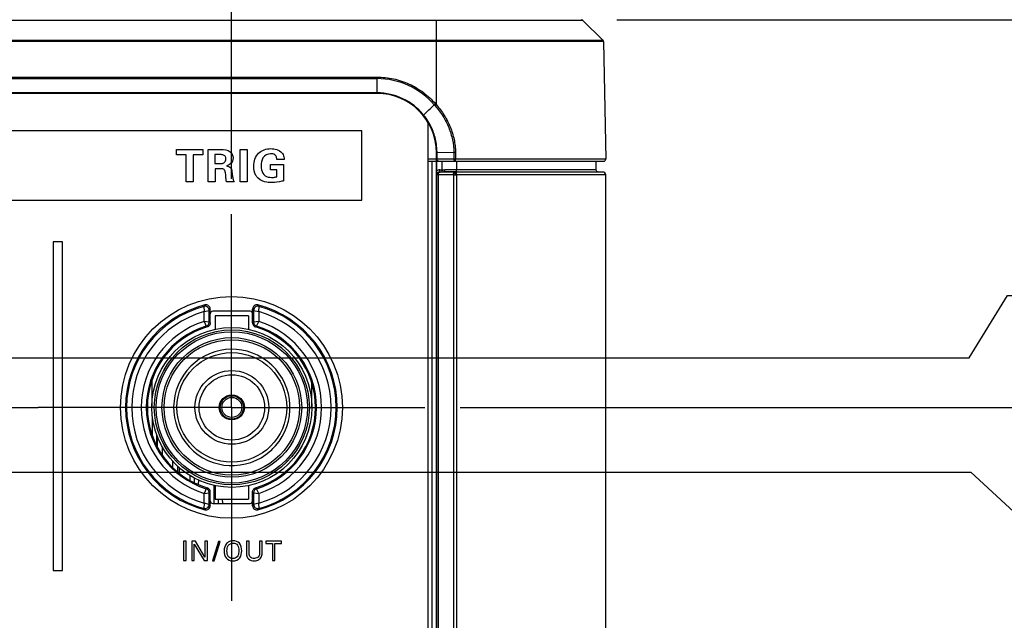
# Model space of a CAD drawing. Header units: inches. Extents: x 0 to 34, y 0 to 22.
# Tile 32 of 124: x 12.9 to 14.7, y 6 to 7.1. Entities that reach past the tile are written whole.
import ezdxf

# ---------------------------------------------------------------- set-up
doc = ezdxf.new("R2010")
doc.units = ezdxf.units.IN
doc.header["$LTSCALE"] = 1.87
doc.header["$MEASUREMENT"] = 0
doc.linetypes.add('CENTER', pattern=[0.6, 0.375, -0.075, 0.075, -0.075])
doc.layers.get('0').update_dxf_attribs({"linetype": 'CONTINUOUS'})
for name, color, linetype in [('02___PRT_ALL_AXES', 7, 'CONTINUOUS'), ('DIMENSIONS', 7, 'CONTINUOUS'), ('SURFACES', 7, 'CONTINUOUS')]:
    doc.layers.add(name, color=color, linetype=linetype)
doc.styles.get("Standard").update_dxf_attribs({"font": 'txt', "width": 0.8})
doc.dimstyles.new('DIMSTYLE_2', dxfattribs={"dimtxt": 0.125, "dimasz": 0.18, "dimexe": 0.125, "dimexo": 0.0625, "dimgap": 0.09, "dimtad": 0, "dimtih": 1, "dimtoh": 1, "dimdec": 3, "dimlfac": 1.333333, "dimzin": 4, "dimdsep": 46, "dimtxsty": 'STANDARD', "dimblk": '_FILLED', "dimblk1": '_FILLED', "dimblk2": '_FILLED', "dimcen": 0.09, "dimadec": 0, "dimazin": 0, "dimtp": 0.001, "dimtm": 0.001, "dimtfac": 1, "dimtdec": 3, "dimtofl": 0, "dimtmove": 0, "dimatfit": 3, "dimldrblk": '_FILLED', "dimfxl": 1, "dimtolj": 1, "dimtzin": 4, "dimarcsym": 0})

# ---------------------------------------------------------------- blocks, each defined once
blk = doc.blocks.new('*D17')
at = {"layer": 'DIMENSIONS', "color": 2, "linetype": 'CONTINUOUS'}
blk.add_line((13.2907, 6.7697), (13.2907, 9.6918), dxfattribs=at)
at = {"layer": 'DIMENSIONS', "color": 2, "linetype": 'CONTINUOUS', "insert": (13.2282, 9.7543), "char_height": 0.125, "width": 1.425, "attachment_point": 1, "rotation": 90, "line_spacing_factor": 0.9}
blk.add_mtext('9.116{\\Ftxt.shx;\\W1.000000;\\H0.125000; }[231.55]', dxfattribs=at)
blk = doc.blocks.new('_FILLED')
at = {"color": 0, "linetype": 'BYBLOCK'}
blk.add_solid([(0, 0), (-1, 0.1736), (-1, -0.1736)], dxfattribs=at)
blk = doc.blocks.new('*D22')
at = {"layer": 'DIMENSIONS', "color": 2, "linetype": 'CONTINUOUS'}
for p, q in [((12.3563, 6.2502), (14.6007, 6.2502)), ((14.6007, 6.2502), (14.7127, 6.1458)), ((14.7127, 6.1458), (15.0162, 6.1458))]:
    blk.add_line(p, q, dxfattribs=at)
at = {"layer": 'DIMENSIONS', "color": 2, "linetype": 'CONTINUOUS', "insert": (15.0787, 6.2083), "char_height": 0.125, "width": 1.325, "attachment_point": 1, "line_spacing_factor": 0.9}
blk.add_mtext('1.731{\\Ftxt.shx;\\W1.000000;\\H0.125000; }[43.98]', dxfattribs=at)
blk = doc.blocks.new('*D23')
at = {"layer": 'DIMENSIONS', "color": 2, "linetype": 'CONTINUOUS'}
for p, q in [((14.5973, 6.4527), (14.6652, 6.5633)), ((14.6652, 6.5633), (15.0162, 6.5633)), ((12.3563, 6.4527), (14.5973, 6.4527))]:
    blk.add_line(p, q, dxfattribs=at)
at = {"layer": 'DIMENSIONS', "color": 2, "linetype": 'CONTINUOUS', "insert": (15.0787, 6.6258), "char_height": 0.125, "width": 1.325, "attachment_point": 1, "line_spacing_factor": 0.9}
blk.add_mtext('2.001{\\Ftxt.shx;\\W1.000000;\\H0.125000; }[50.83]', dxfattribs=at)
blk = doc.blocks.new('*D24')
at = {"layer": 'DIMENSIONS', "color": 2, "linetype": 'CONTINUOUS'}
blk.add_line((13.6957, 6.3647), (15.0162, 6.3647), dxfattribs=at)
at = {"layer": 'DIMENSIONS', "color": 2, "linetype": 'CONTINUOUS', "insert": (15.0787, 6.4272), "char_height": 0.125, "width": 1.325, "attachment_point": 1, "line_spacing_factor": 0.9}
blk.add_mtext('1.884{\\Ftxt.shx;\\W1.000000;\\H0.125000; }[47.85]', dxfattribs=at)
blk = doc.blocks.new('*D25')
at = {"layer": 'DIMENSIONS', "color": 2, "linetype": 'CONTINUOUS'}
blk.add_line((13.9732, 7.0517), (15.0162, 7.0517), dxfattribs=at)
at = {"layer": 'DIMENSIONS', "color": 2, "linetype": 'CONTINUOUS', "insert": (15.0787, 7.1142), "char_height": 0.125, "width": 1.325, "attachment_point": 1, "line_spacing_factor": 0.9}
blk.add_mtext('2.800{\\Ftxt.shx;\\W1.000000;\\H0.125000; }[71.12]', dxfattribs=at)

msp = doc.modelspace()

# ---------------------------------------------------------------- linework, layer by layer
at = {"color": 7, "linetype": 'CONTINUOUS'}
for p, q in [((6.75374, 7.05088), (13.65374, 7.05088)), ((13.65374, 7.05174), (13.65374, 7.05085)), ((13.65374, 6.90078), (13.65374, 7.05088)), ((13.65374, 7.05088), (13.88901, 7.05088)), ((13.88901, 7.05088), (13.91274, 7.05088)), ((13.91273, 7.05088), (13.94914, 7.0151)), ((13.94914, 7.01514), (13.91277, 7.05088)), ((13.65374, 7.0151), (6.75374, 7.0151)), ((13.65374, 7.01301), (6.75374, 7.01301)), ((13.93947, 7.01509), (13.65374, 7.01515)), ((13.92689, 7.01301), (13.65374, 7.01306)), ((13.93914, 7.013), (13.92689, 7.01301)), ((13.95003, 7.01305), (13.93914, 7.013)), ((13.94056, 7.01509), (13.93947, 7.01509)), ((13.94909, 7.01515), (13.94056, 7.01509)), ((13.95003, 7.01301), (13.95367, 6.80483)), ((6.85874, 6.95003), (13.54874, 6.95003)), ((6.85874, 6.94731), (13.54874, 6.94731)), ((13.54874, 6.92101), (13.54874, 6.95003)), ((13.54874, 6.92211), (6.85874, 6.92211)), ((13.54874, 6.92101), (6.85874, 6.92101)), ((13.65195, 6.90275), (13.64998, 6.90091)), ((13.65374, 6.90078), (13.65173, 6.89898)), ((13.63035, 6.88207), (13.63121, 6.88276)), ((13.52164, 6.85507), (8.91021, 6.85507)), ((13.52164, 6.73215), (13.52164, 6.85507)), ((13.63874, 6.87009), (13.63874, 5.1334)), ((13.19351, 6.82166), (13.2399, 6.82166)), ((13.19351, 6.81216), (13.19351, 6.82166)), ((13.2399, 6.82166), (13.2399, 6.81216)), ((13.24948, 6.82166), (13.2714, 6.82166)), ((13.24948, 6.76443), (13.24948, 6.82166)), ((13.30624, 6.82182), (13.31851, 6.82182)), ((13.30624, 6.76443), (13.30624, 6.82182)), ((13.31851, 6.82182), (13.31851, 6.76443)), ((13.21053, 6.81216), (13.19351, 6.81216)), ((13.21053, 6.76443), (13.21053, 6.81216)), ((13.2399, 6.81216), (13.22288, 6.81216)), ((13.22288, 6.81216), (13.22288, 6.76443)), ((13.26982, 6.81264), (13.26158, 6.81264)), ((13.26158, 6.81264), (13.26158, 6.79665)), ((13.38406, 6.80409), (13.37131, 6.80409)), ((13.65374, 6.8047), (13.63874, 6.8047)), ((13.65374, 6.81601), (13.65495, 6.81602)), ((13.65374, 6.80476), (13.65374, 6.81601)), ((13.685, 6.80476), (13.65374, 6.80476)), ((13.65374, 6.80101), (13.65374, 6.8047)), ((13.6848, 6.81635), (13.65495, 6.81602)), ((13.65495, 6.80476), (13.65495, 6.81602)), ((13.68766, 6.81641), (13.6848, 6.81635)), ((13.6848, 6.81635), (13.685, 6.80476)), ((13.68787, 6.80483), (13.685, 6.80476)), ((13.68766, 6.81643), (13.68787, 6.80483)), ((13.95367, 6.80483), (13.68787, 6.80483)), ((13.26158, 6.79665), (13.27148, 6.79665)), ((13.27275, 6.78755), (13.26198, 6.78755)), ((13.26198, 6.78755), (13.26198, 6.76443)), ((13.35991, 6.79491), (13.38327, 6.79491)), ((13.35991, 6.78541), (13.35991, 6.79491)), ((13.371, 6.78541), (13.35991, 6.78541)), ((13.371, 6.77338), (13.371, 6.78541)), ((13.38327, 6.79491), (13.38327, 6.76634)), ((13.63874, 6.80101), (13.94992, 6.80101)), ((13.64637, 5.20246), (13.64637, 6.80101)), ((13.65386, 5.20246), (13.65386, 6.80101)), ((13.6547, 6.78385), (13.6547, 6.80101)), ((13.6597, 6.78558), (13.66388, 6.78573)), ((13.65983, 6.78184), (13.6597, 6.78558)), ((13.66388, 6.78564), (13.66388, 6.80101)), ((13.66388, 6.78564), (13.66864, 6.78581)), ((13.6896, 6.78581), (13.66864, 6.78581)), ((13.6896, 6.80101), (13.6896, 6.78581)), ((13.93649, 6.78588), (13.6896, 6.78588)), ((13.93649, 6.80101), (13.93649, 6.78588)), ((13.65476, 6.77659), (13.6547, 6.78385)), ((13.65485, 6.77659), (13.65476, 6.77659)), ((13.65551, 6.7766), (13.65485, 6.77659)), ((13.65485, 5.22688), (13.65485, 6.77659)), ((13.65728, 6.77659), (13.65551, 6.7766)), ((13.68383, 6.77659), (13.65728, 6.77659)), ((13.65728, 5.22688), (13.65728, 6.77659)), ((13.66015, 6.78184), (13.65855, 6.78148)), ((13.65983, 6.78184), (13.65997, 6.78184)), ((13.65992, 6.78184), (13.65983, 6.78184)), ((13.66015, 6.78184), (13.66621, 6.78206)), ((13.66071, 6.78184), (13.66015, 6.78184)), ((13.68726, 6.78184), (13.66071, 6.78184)), ((13.69035, 6.78207), (13.66625, 6.78206)), ((13.68383, 6.77659), (13.68383, 5.22688)), ((13.68813, 6.78184), (13.68726, 6.78184)), ((13.69035, 6.78207), (13.68813, 6.78184)), ((13.94867, 6.78184), (13.68913, 6.78184)), ((13.68917, 6.78213), (13.9401, 6.78213)), ((13.68917, 6.78213), (13.69035, 6.78207)), ((13.95374, 6.77659), (13.6896, 6.77659)), ((13.6896, 6.77659), (13.6896, 5.22688)), ((13.94867, 6.78184), (13.9401, 6.78213)), ((13.95374, 5.22688), (13.95374, 6.77659)), ((13.22288, 6.76443), (13.21053, 6.76443)), ((13.26198, 6.76443), (13.24948, 6.76443)), ((13.29555, 6.76443), (13.28201, 6.76443)), ((13.31851, 6.76443), (13.30624, 6.76443)), ((8.91021, 6.73215), (13.52164, 6.73215)), ((12.99182, 6.65798), (12.97516, 6.65798)), ((12.97516, 6.65798), (12.97516, 6.07568)), ((12.99182, 6.07568), (12.99182, 6.65798)), ((13.24186, 6.54377), (13.24234, 6.53456)), ((13.33913, 6.53456), (13.33961, 6.54377)), ((13.24234, 6.53456), (13.25134, 6.53653)), ((13.24234, 6.51699), (13.24234, 6.53455)), ((13.25134, 6.51588), (13.25134, 6.53653)), ((13.25324, 6.51447), (13.25324, 6.539)), ((13.32374, 6.53496), (13.25773, 6.53496)), ((13.32072, 6.52711), (13.26225, 6.52711)), ((13.26225, 6.52711), (13.26225, 6.5034)), ((13.32072, 6.52711), (13.32072, 6.5034)), ((13.32824, 6.51447), (13.32824, 6.539)), ((13.33013, 6.53653), (13.33013, 6.51588)), ((13.33013, 6.53653), (13.33913, 6.53456)), ((13.33913, 6.53457), (13.33913, 6.51698)), ((13.25134, 6.51588), (13.24234, 6.51698)), ((13.24234, 6.51698), (13.24606, 6.50871)), ((13.33913, 6.51698), (13.33013, 6.51588)), ((13.33541, 6.50871), (13.33913, 6.51698)), ((13.14975, 6.41226), (13.14975, 6.36471)), ((13.43322, 6.36471), (13.43322, 6.40773)), ((13.15068, 6.31438), (13.15068, 6.34869)), ((13.15818, 6.31669), (13.15818, 6.29713)), ((13.15945, 6.31329), (13.15945, 6.29458)), ((13.16831, 6.29471), (13.16831, 6.28017)), ((13.1869, 6.25813), (13.1869, 6.26914)), ((13.19575, 6.25019), (13.19575, 6.26023)), ((13.19792, 6.25833), (13.19792, 6.24843)), ((13.21734, 6.24398), (13.21719, 6.23533)), ((13.22476, 6.23972), (13.22462, 6.23142)), ((13.2322, 6.23602), (13.23206, 6.22799)), ((13.2603, 6.19449), (13.26002, 6.22657)), ((13.24606, 6.22071), (13.24234, 6.21245)), ((13.24234, 6.21245), (13.25134, 6.21355)), ((13.24234, 6.19486), (13.24234, 6.21245)), ((13.25134, 6.19289), (13.25134, 6.21355)), ((13.25324, 6.19043), (13.25324, 6.21496)), ((13.26225, 6.22603), (13.26225, 6.20231)), ((13.32072, 6.22603), (13.32072, 6.20231)), ((13.32824, 6.19043), (13.32824, 6.21496)), ((13.33013, 6.21355), (13.33013, 6.19289)), ((13.33013, 6.21355), (13.33913, 6.21245)), ((13.33913, 6.21245), (13.33541, 6.22071)), ((13.33913, 6.21245), (13.33913, 6.19488)), ((13.24234, 6.19487), (13.24186, 6.18566)), ((13.25134, 6.19289), (13.24234, 6.19487)), ((13.25773, 6.19446), (13.32374, 6.19446)), ((13.26225, 6.20231), (13.32072, 6.20231)), ((13.2678, 6.19446), (13.26773, 6.20231)), ((13.2753, 6.19446), (13.27523, 6.20231)), ((13.33913, 6.19487), (13.33013, 6.19289)), ((13.33961, 6.18566), (13.33913, 6.19487)), ((13.21069, 6.12742), (13.206, 6.12742)), ((13.206, 6.12742), (13.206, 6.09357)), ((13.21069, 6.09357), (13.21069, 6.12742)), ((13.22728, 6.12742), (13.22077, 6.12742)), ((13.22077, 6.12742), (13.22077, 6.09357)), ((13.22503, 6.12231), (13.24225, 6.09357)), ((13.22503, 6.09357), (13.22503, 6.12231)), ((13.24393, 6.09942), (13.22728, 6.12742)), ((13.24825, 6.12742), (13.24393, 6.12742)), ((13.24393, 6.12742), (13.24393, 6.09942)), ((13.24825, 6.09357), (13.24825, 6.12742)), ((13.26802, 6.127), (13.25705, 6.09282)), ((13.26014, 6.09282), (13.27106, 6.127)), ((13.27106, 6.127), (13.26802, 6.127)), ((13.32211, 6.12742), (13.31742, 6.12742)), ((13.31742, 6.12742), (13.31742, 6.10679)), ((13.32211, 6.10646), (13.32211, 6.12742)), ((13.34504, 6.12742), (13.34049, 6.12742)), ((13.34049, 6.12742), (13.34049, 6.10665)), ((13.34504, 6.10656), (13.34504, 6.12742)), ((13.37926, 6.12742), (13.35193, 6.12742)), ((13.35193, 6.12742), (13.35193, 6.12343)), ((13.35193, 6.12343), (13.36327, 6.12343)), ((13.36327, 6.12343), (13.36327, 6.09357)), ((13.36792, 6.12343), (13.37926, 6.12343)), ((13.36792, 6.09357), (13.36792, 6.12343)), ((13.37926, 6.12343), (13.37926, 6.12742)), ((13.206, 6.09357), (13.21069, 6.09357)), ((13.22077, 6.09357), (13.22503, 6.09357)), ((13.24225, 6.09357), (13.24825, 6.09357)), ((13.25705, 6.09282), (13.26014, 6.09282)), ((13.36327, 6.09357), (13.36792, 6.09357)), ((12.97516, 6.07568), (12.99182, 6.07568))]:
    msp.add_line(p, q, dxfattribs=at)
msp.add_lwpolyline([(13.95003, 7.01305), (13.94996, 7.01364), (13.94976, 7.01424), (13.94946, 7.01476), (13.94914, 7.01514)], dxfattribs=at)
for radius in [0.14173, 0.1373, 0.13406, 0.12372, 0.11988, 0.02067, 0.01772]:
    msp.add_circle((13.29149, 6.36471), radius, dxfattribs=at)
for centre, radius, start, end in [((13.91063, 7.04874), 0.003, 45.49994, 89.99995), ((13.54873, 6.81366), 0.13366, 40.75608, 89.99793), ((13.54874, 6.81601), 0.1061, 38.98406, 90), ((13.54874, 6.81601), 0.105, 0, 90), ((13.1445, 7.40469), 0.71365, 312.99951, 315.09596), ((13.54489, 6.80354), 0.14327, 41.77449, 42.81788), ((13.55262, 6.81087), 0.13531, 41.64453, 42.68815), ((13.54891, 6.81585), 0.10607, 24.13832, 39.11213), ((13.5492, 6.81597), 0.10575, 11.73026, 24.14138), ((13.54924, 6.81599), 0.10571, 4.83775, 11.72179), ((13.54931, 6.816), 0.10564, 0.01003, 4.83513), ((13.65749, 6.80476), 0.00375, 180, 270), ((13.94992, 6.80476), 0.00375, 270.00244, 0.99996), ((13.66002, 6.77659), 0.009, 91.99977, 126.1948), ((13.94024, 6.78588), 0.00375, 179.9999, 267.99988), ((13.66001, 6.77659), 0.00525, 91.9881, 179.99045), ((13.6601, 6.77659), 0.00525, 108.76834, 180.0019), ((13.66011, 6.77656), 0.00528, 92.04388, 108.72076), ((13.66083, 6.77942), 0.00242, 92.97161, 99.1331), ((13.68353, 7.42441), 0.64782, 270.02624, 270.26302), ((13.6896, 7.48532), 0.70873, 269.74983, 270.00032), ((13.68913, 6.84525), 0.06342, 269.09889, 270.00239), ((13.94849, 6.77659), 0.00525, 0.00007, 88), ((13.29074, 6.36471), 0.1875, 104.47725, 255.52275), ((13.29074, 6.36471), 0.1856, 105.26628, 254.73372), ((13.61099, 6.25015), 0.47167, 141.11163, 141.49952), ((13.24384, 6.53653), 0.0075, 0.01683, 105.24944), ((13.24574, 6.539), 0.0075, 0.00081, 104.47636), ((13.33573, 6.539), 0.0075, 75.5239, 179.99895), ((13.33763, 6.53653), 0.0075, 74.75056, 179.98316), ((12.97042, 6.2501), 0.47174, 38.50052, 38.88835), ((13.29074, 6.36471), 0.1875, 284.47725, 75.52275), ((13.29074, 6.36471), 0.1856, 285.26628, 74.73372), ((13.29074, 6.36471), 0.1766, 105.90509, 254.0965), ((13.60987, 6.26274), 0.45112, 142.23783, 142.6329), ((12.97161, 6.26275), 0.45111, 37.36709, 37.76218), ((13.29074, 6.36471), 0.1766, 285.90509, 74.0965), ((13.29074, 6.36471), 0.15977, 107.63147, 252.36769), ((13.29074, 6.36471), 0.15077, 107.23556, 252.76444), ((13.29074, 6.36471), 0.14888, 106.72168, 253.27832), ((12.95129, 6.12733), 0.48202, 52.02422, 52.30002), ((12.93765, 6.09012), 0.52884, 53.36254, 53.61817), ((13.64382, 6.09012), 0.52884, 126.38184, 126.63746), ((13.29074, 6.36471), 0.14888, 286.72168, 73.27832), ((13.63018, 6.12733), 0.48202, 127.69998, 127.97578), ((13.29074, 6.36471), 0.15077, 287.23556, 72.76444), ((13.29074, 6.36471), 0.15977, 287.63223, 72.36809), ((13.29149, 6.36471), 0.10305, 311.51965, 318.48029), ((12.95129, 6.6021), 0.48202, 307.69998, 307.97578), ((12.93765, 6.63931), 0.52884, 306.38184, 306.63746), ((13.64382, 6.63931), 0.52884, 233.36254, 233.61817), ((13.63018, 6.6021), 0.48202, 232.02422, 232.30002), ((13.24384, 6.1929), 0.0075, 254.75057, 359.98315), ((13.60986, 6.46668), 0.45111, 217.36709, 217.76218), ((12.9716, 6.46669), 0.45112, 322.23783, 322.6329), ((13.33763, 6.1929), 0.0075, 180.01684, 285.24943), ((13.61105, 6.47933), 0.47174, 218.50052, 218.88835), ((13.24574, 6.19043), 0.0075, 255.52391, 359.99891), ((13.33573, 6.19043), 0.0075, 180.00081, 284.47637), ((12.97048, 6.47928), 0.47167, 321.11163, 321.49952)]:
    msp.add_arc(centre, radius, start, end, dxfattribs=at)
for centre, major_axis, start_param, end_param in [((13.25774, 6.53046), (0.00319, -0.00319), 2.357564, 3.9256213), ((13.32373, 6.53046), (0.00319, 0.00319), -0.7840286, 0.7840286), ((13.25774, 6.19897), (0.00319, 0.00319), 2.357564, 3.9256213), ((13.32373, 6.19897), (0.00319, -0.00319), -0.7840286, 0.7840286)]:
    msp.add_ellipse(centre, major_axis=major_axis, ratio=0.9972647, start_param=start_param, end_param=end_param, dxfattribs=at)
for points in [[(13.91274, 7.05088), (13.91275, 7.05088), (13.91276, 7.05088), (13.91276, 7.05088)], [(13.91276, 7.05088), (13.91277, 7.05088), (13.91277, 7.05088), (13.91277, 7.05088)], [(13.2714, 6.82166), (13.27732, 6.82174), (13.28425, 6.82166), (13.28873, 6.81779)], [(13.36047, 6.82324), (13.36739, 6.82324), (13.37538, 6.82124), (13.37994, 6.81604)], [(13.28873, 6.81779), (13.29178, 6.81515), (13.29373, 6.81081), (13.29373, 6.80678)], [(13.37131, 6.80409), (13.37121, 6.80608), (13.37081, 6.80819), (13.36973, 6.80986)], [(13.27148, 6.79665), (13.27363, 6.79665), (13.27606, 6.79689), (13.27774, 6.79824)], [(13.28231, 6.12376), (13.2791, 6.1203), (13.27795, 6.11499), (13.27795, 6.11026)], [(13.28587, 6.09985), (13.28356, 6.10273), (13.28287, 6.10684), (13.28287, 6.11054)], [(13.29338, 6.09676), (13.29068, 6.09676), (13.28757, 6.09774), (13.28587, 6.09985)], [(13.30088, 6.09985), (13.29914, 6.09778), (13.29609, 6.09676), (13.29338, 6.09676)], [(13.33135, 6.09703), (13.32854, 6.09703), (13.3253, 6.09812), (13.32362, 6.10037)]]:
    msp.add_open_spline(points, degree=3, dxfattribs=at)
for points, knots in [([(13.94914, 7.01514), (13.94913, 7.01514), (13.94912, 7.01515), (13.9491, 7.01515), (13.94909, 7.01515)], [0, 0, 0, 0, 0.3373381, 1, 1, 1, 1]), ([(13.54874, 6.95003), (13.55849, 6.95003), (13.57806, 6.94792), (13.60601, 6.93857), (13.63134, 6.92347), (13.64571, 6.91), (13.65208, 6.90261)], [0, 0, 0, 0, 0.2499065, 0.4998654, 0.7499001, 1, 1, 1, 1]), ([(13.65173, 6.89898), (13.65677, 6.89334), (13.66358, 6.88417), (13.67103, 6.87098), (13.67578, 6.86065), (13.67961, 6.84994), (13.68334, 6.83526), (13.68461, 6.82391), (13.6848, 6.81635)], [0, 0, 0, 0, 0.2498809, 0.3749494, 0.5000206, 0.6250911, 0.7501527, 1, 1, 1, 1]), ([(13.65374, 6.90078), (13.6589, 6.89504), (13.66588, 6.88569), (13.67353, 6.87223), (13.6784, 6.86169), (13.68234, 6.85075), (13.68521, 6.83949), (13.68704, 6.82802), (13.68757, 6.82029), (13.68766, 6.81643)], [0, 0, 0, 0, 0.2498214, 0.3748578, 0.4998966, 0.6249351, 0.7499655, 0.874989, 1, 1, 1, 1]), ([(13.33047, 6.79213), (13.33047, 6.80035), (13.33547, 6.81795), (13.35283, 6.82324), (13.36047, 6.82324)], [0, 0, 0, 0, 0.5182732, 1, 1, 1, 1]), ([(13.27789, 6.81129), (13.27637, 6.81237), (13.2734, 6.81266), (13.2707, 6.81264), (13.26982, 6.81264)], [0, 0, 0, 0, 0.680379, 1, 1, 1, 1]), ([(13.27774, 6.79824), (13.27804, 6.79846), (13.27994, 6.80007), (13.2809, 6.80277), (13.2809, 6.80488)], [0, 0, 0, 0, 0.1513918, 1, 1, 1, 1]), ([(13.2809, 6.80488), (13.2809, 6.80573), (13.28067, 6.80816), (13.27921, 6.81044), (13.27789, 6.81129)], [0, 0, 0, 0, 0.3518392, 1, 1, 1, 1]), ([(13.29373, 6.80678), (13.29373, 6.80285), (13.29062, 6.7958), (13.28426, 6.79349), (13.28178, 6.79277)], [0, 0, 0, 0, 0.6036372, 1, 1, 1, 1]), ([(13.36016, 6.8143), (13.35497, 6.8143), (13.34433, 6.80817), (13.34345, 6.79737), (13.34345, 6.79253)], [0, 0, 0, 0, 0.5171776, 1, 1, 1, 1]), ([(13.36973, 6.80986), (13.36918, 6.81075), (13.36665, 6.81349), (13.36274, 6.8143), (13.36016, 6.8143)], [0, 0, 0, 0, 0.2872311, 1, 1, 1, 1]), ([(13.37994, 6.81604), (13.38081, 6.81504), (13.3833, 6.81149), (13.38398, 6.80705), (13.38406, 6.80409)], [0, 0, 0, 0, 0.3082425, 1, 1, 1, 1]), ([(13.65554, 6.80236), (13.65544, 6.80253), (13.65509, 6.80328), (13.65495, 6.80413), (13.65495, 6.80476)], [0, 0, 0, 0, 0.2374165, 1, 1, 1, 1]), ([(13.65749, 6.80101), (13.65711, 6.80101), (13.65628, 6.80131), (13.65575, 6.80197), (13.65554, 6.80236)], [0, 0, 0, 0, 0.4610346, 1, 1, 1, 1]), ([(13.68753, 6.80101), (13.6872, 6.80101), (13.68647, 6.80125), (13.68564, 6.80212), (13.68512, 6.80335), (13.685, 6.80428), (13.685, 6.80476)], [0, 0, 0, 0, 0.2042003, 0.4379519, 0.707943, 1, 1, 1, 1]), ([(13.68753, 6.80101), (13.68757, 6.80101), (13.68764, 6.80113), (13.68767, 6.80134), (13.68773, 6.8017), (13.6878, 6.80238), (13.68785, 6.80344), (13.68786, 6.80434), (13.68787, 6.80483)], [0, 0, 0, 0, 0.0278913, 0.0861543, 0.1784568, 0.3022472, 0.623928, 1, 1, 1, 1]), ([(13.27893, 6.7843), (13.27869, 6.78499), (13.2774, 6.78729), (13.27449, 6.78755), (13.27275, 6.78755)], [0, 0, 0, 0, 0.2964612, 1, 1, 1, 1]), ([(13.28201, 6.76443), (13.28177, 6.7658), (13.2808, 6.77242), (13.2807, 6.77929), (13.27893, 6.7843)], [0, 0, 0, 0, 0.207485, 1, 1, 1, 1]), ([(13.28178, 6.79277), (13.28475, 6.7925), (13.29148, 6.78958), (13.29163, 6.78272), (13.29206, 6.77963)], [0, 0, 0, 0, 0.4897678, 1, 1, 1, 1]), ([(13.33807, 6.77076), (13.33653, 6.77226), (13.33185, 6.77852), (13.33047, 6.78658), (13.33047, 6.79213)], [0, 0, 0, 0, 0.2789643, 1, 1, 1, 1]), ([(13.34345, 6.79253), (13.34345, 6.7914), (13.34366, 6.78604), (13.34529, 6.7803), (13.3482, 6.77718)], [0, 0, 0, 0, 0.2099558, 1, 1, 1, 1]), ([(13.66388, 6.78564), (13.66388, 6.78539), (13.66389, 6.78491), (13.66382, 6.78421), (13.66371, 6.78357), (13.66355, 6.78301), (13.66335, 6.78256), (13.66312, 6.78222), (13.66286, 6.782), (13.66266, 6.78193), (13.66257, 6.78193)], [0, 0, 0, 0, 0.177743, 0.3477822, 0.5040763, 0.6422279, 0.7596928, 0.8560849, 0.9338956, 1, 1, 1, 1]), ([(13.66864, 6.78581), (13.66864, 6.78533), (13.66854, 6.78442), (13.66811, 6.78338), (13.66762, 6.78273), (13.66708, 6.78227), (13.66658, 6.78207), (13.66625, 6.78206)], [0, 0, 0, 0, 0.2924287, 0.5620903, 0.6842588, 0.7972544, 1, 1, 1, 1]), ([(13.68917, 6.78213), (13.68913, 6.78214), (13.68908, 6.78214), (13.68901, 6.78215), (13.68896, 6.78218), (13.68895, 6.78223), (13.68896, 6.78227), (13.68898, 6.78232), (13.68901, 6.78238), (13.68905, 6.78247), (13.68911, 6.78261), (13.68918, 6.78279), (13.68925, 6.783), (13.68932, 6.78324), (13.68939, 6.7835), (13.68947, 6.78389), (13.68955, 6.78442), (13.68961, 6.7851), (13.6896, 6.78557), (13.6896, 6.78581)], [0, 0, 0, 0, 0.0257579, 0.043622, 0.0548141, 0.0642429, 0.0755339, 0.089459, 0.1058145, 0.124384, 0.1673969, 0.2174851, 0.2740759, 0.336769, 0.4052019, 0.4789572, 0.6404422, 0.8162899, 1, 1, 1, 1]), ([(13.29206, 6.77963), (13.29225, 6.77818), (13.29276, 6.77448), (13.29324, 6.77076), (13.2938, 6.76855)], [0, 0, 0, 0, 0.3910133, 1, 1, 1, 1]), ([(13.2938, 6.76855), (13.29393, 6.76802), (13.29431, 6.76657), (13.29502, 6.76522), (13.29555, 6.76443)], [0, 0, 0, 0, 0.3655867, 1, 1, 1, 1]), ([(13.36237, 6.76317), (13.35948, 6.76317), (13.35094, 6.76352), (13.34215, 6.76676), (13.33807, 6.77076)], [0, 0, 0, 0, 0.3365545, 1, 1, 1, 1]), ([(13.3482, 6.77718), (13.3489, 6.7764), (13.35253, 6.77306), (13.35783, 6.77227), (13.36165, 6.77227)], [0, 0, 0, 0, 0.2157377, 1, 1, 1, 1]), ([(13.36165, 6.77227), (13.36291, 6.77227), (13.36606, 6.77232), (13.36919, 6.77285), (13.371, 6.77338)], [0, 0, 0, 0, 0.4003824, 1, 1, 1, 1]), ([(13.65855, 6.78148), (13.6581, 6.78129), (13.65747, 6.78089), (13.65678, 6.78018), (13.65618, 6.77935), (13.65565, 6.77816), (13.65551, 6.77712), (13.65551, 6.7766)], [0, 0, 0, 0, 0.2409298, 0.3641801, 0.4891142, 0.7427429, 1, 1, 1, 1]), ([(13.65728, 6.77659), (13.65728, 6.77722), (13.65743, 6.77844), (13.65798, 6.77985), (13.65863, 6.78075), (13.65918, 6.78127), (13.65979, 6.78164), (13.66023, 6.78177), (13.66045, 6.78181)], [0, 0, 0, 0, 0.2877099, 0.5557618, 0.6784693, 0.7926247, 0.8990625, 1, 1, 1, 1]), ([(13.68383, 6.77659), (13.68383, 6.77725), (13.68399, 6.77853), (13.6846, 6.77998), (13.68531, 6.78089), (13.6859, 6.7814), (13.68656, 6.78173), (13.68703, 6.78182), (13.68726, 6.78184)], [0, 0, 0, 0, 0.2902913, 0.5588636, 0.6808861, 0.7939323, 0.899364, 1, 1, 1, 1]), ([(13.68813, 6.78184), (13.68808, 6.78184), (13.68796, 6.78181), (13.6878, 6.78172), (13.68764, 6.78158), (13.68743, 6.78131), (13.68719, 6.78087), (13.68695, 6.78022), (13.68676, 6.77943), (13.68661, 6.77855), (13.68653, 6.77759), (13.68651, 6.77693), (13.68651, 6.7766)], [0, 0, 0, 0, 0.0288339, 0.0604379, 0.0963142, 0.1373487, 0.2362462, 0.3576155, 0.4990468, 0.6566117, 0.8254207, 1, 1, 1, 1]), ([(13.6896, 6.77659), (13.6896, 6.77692), (13.6896, 6.77758), (13.68957, 6.77853), (13.68953, 6.77941), (13.68947, 6.78019), (13.68941, 6.78084), (13.68934, 6.78128), (13.68928, 6.78155), (13.68923, 6.78169), (13.68919, 6.78178), (13.68915, 6.78183), (13.68913, 6.78184)], [0, 0, 0, 0, 0.1887875, 0.3707425, 0.5391656, 0.6880167, 0.811932, 0.9065982, 0.9419893, 0.9691458, 0.9881662, 1, 1, 1, 1]), ([(13.38327, 6.76634), (13.38222, 6.76599), (13.37551, 6.76379), (13.36833, 6.76317), (13.36237, 6.76317)], [0, 0, 0, 0, 0.1561389, 1, 1, 1, 1]), ([(13.24606, 6.50871), (13.24682, 6.50895), (13.24826, 6.50966), (13.24998, 6.51135), (13.25108, 6.5135), (13.25134, 6.51509), (13.25134, 6.51588)], [0, 0, 0, 0, 0.2498222, 0.4999999, 0.7501777, 1, 1, 1, 1]), ([(13.25324, 6.51447), (13.25324, 6.51367), (13.25297, 6.51207), (13.25186, 6.50992), (13.25012, 6.50823), (13.24866, 6.50752), (13.2479, 6.50729)], [0, 0, 0, 0, 0.2498163, 0.5000004, 0.7501834, 1, 1, 1, 1]), ([(13.32824, 6.51447), (13.32824, 6.51368), (13.32849, 6.51208), (13.32961, 6.50992), (13.33135, 6.50823), (13.33282, 6.50752), (13.33358, 6.50729)], [0, 0, 0, 0, 0.2498201, 0.4999999, 0.75018, 1, 1, 1, 1]), ([(13.33013, 6.51588), (13.33013, 6.51509), (13.33039, 6.5135), (13.33149, 6.51135), (13.33321, 6.50966), (13.33465, 6.50895), (13.33541, 6.50871)], [0, 0, 0, 0, 0.2498222, 0.5, 0.7501778, 1, 1, 1, 1]), ([(13.25134, 6.21355), (13.25134, 6.21434), (13.25108, 6.21593), (13.24998, 6.21807), (13.24826, 6.21976), (13.24682, 6.22048), (13.24606, 6.22071)], [0, 0, 0, 0, 0.2498222, 0.5, 0.7501778, 1, 1, 1, 1]), ([(13.25324, 6.21495), (13.25324, 6.21575), (13.25298, 6.21735), (13.25186, 6.21951), (13.25012, 6.2212), (13.24866, 6.22191), (13.24789, 6.22214)], [0, 0, 0, 0, 0.2498201, 0.4999999, 0.75018, 1, 1, 1, 1]), ([(13.32824, 6.21496), (13.32824, 6.21575), (13.3285, 6.21735), (13.32961, 6.21951), (13.33135, 6.2212), (13.33281, 6.22191), (13.33357, 6.22213)], [0, 0, 0, 0, 0.2498163, 0.5000004, 0.7501834, 1, 1, 1, 1]), ([(13.33541, 6.22071), (13.33465, 6.22048), (13.33321, 6.21976), (13.33149, 6.21807), (13.33039, 6.21593), (13.33013, 6.21434), (13.33013, 6.21355)], [0, 0, 0, 0, 0.2498222, 0.4999999, 0.7501777, 1, 1, 1, 1]), ([(13.29362, 6.12831), (13.29069, 6.12831), (13.28637, 6.12733), (13.28314, 6.12465), (13.28231, 6.12376)], [0, 0, 0, 0, 0.7070514, 1, 1, 1, 1]), ([(13.28287, 6.11054), (13.28287, 6.11379), (13.28339, 6.12096), (13.29046, 6.12437), (13.29367, 6.12437)], [0, 0, 0, 0, 0.5033731, 1, 1, 1, 1]), ([(13.30891, 6.11082), (13.30891, 6.11539), (13.30705, 6.12507), (13.29762, 6.12831), (13.29362, 6.12831)], [0, 0, 0, 0, 0.5326033, 1, 1, 1, 1]), ([(13.29367, 6.12437), (13.29664, 6.12437), (13.3035, 6.12122), (13.30393, 6.11417), (13.30393, 6.11087)], [0, 0, 0, 0, 0.4740286, 1, 1, 1, 1]), ([(13.27795, 6.11026), (13.27795, 6.10604), (13.2793, 6.09645), (13.28888, 6.09277), (13.29324, 6.09277)], [0, 0, 0, 0, 0.4920661, 1, 1, 1, 1]), ([(13.29324, 6.09277), (13.29777, 6.09277), (13.30754, 6.09679), (13.30891, 6.10654), (13.30891, 6.11082)], [0, 0, 0, 0, 0.5141111, 1, 1, 1, 1]), ([(13.30393, 6.11087), (13.30393, 6.11013), (13.30378, 6.10632), (13.30284, 6.10224), (13.30088, 6.09985)], [0, 0, 0, 0, 0.1927958, 1, 1, 1, 1]), ([(13.31742, 6.10679), (13.31742, 6.10433), (13.31759, 6.1012), (13.31912, 6.09866), (13.31939, 6.09826)], [0, 0, 0, 0, 0.8351868, 1, 1, 1, 1]), ([(13.32362, 6.10037), (13.32284, 6.10145), (13.32219, 6.10358), (13.32211, 6.10568), (13.32211, 6.10646)], [0, 0, 0, 0, 0.6305734, 1, 1, 1, 1]), ([(13.34049, 6.10665), (13.34049, 6.1047), (13.34013, 6.09932), (13.33431, 6.09703), (13.33135, 6.09703)], [0, 0, 0, 0, 0.3959762, 1, 1, 1, 1]), ([(13.34227, 6.09755), (13.3439, 6.09957), (13.345, 6.10284), (13.34504, 6.10599), (13.34504, 6.10656)], [0, 0, 0, 0, 0.8203301, 1, 1, 1, 1]), ([(13.31939, 6.09826), (13.32141, 6.09537), (13.32602, 6.09317), (13.33042, 6.09286), (13.33135, 6.09286)], [0, 0, 0, 0, 0.7915519, 1, 1, 1, 1]), ([(13.33135, 6.09286), (13.33416, 6.09286), (13.33842, 6.09382), (13.3415, 6.09658), (13.34227, 6.09755)], [0, 0, 0, 0, 0.6939944, 1, 1, 1, 1])]:
    msp.add_open_spline(points, degree=3, knots=knots, dxfattribs=at)
at = {"layer": '02___PRT_ALL_AXES', "color": 7, "linetype": 'CENTER'}
for p, q in [((13.29074, 6.36471), (13.29074, 6.70721)), ((12.67626, 6.36471), (12.94824, 6.36471)), ((13.29074, 6.36471), (12.94824, 6.36471)), ((13.29074, 6.36471), (13.63324, 6.36471)), ((13.29074, 6.36471), (13.29074, 6.02221))]:
    msp.add_line(p, q, dxfattribs=at)
at = {"layer": '02___PRT_ALL_AXES', "color": 7, "linetype": 'CONTINUOUS'}
msp.add_circle((13.29074, 6.36471), 0.1965, dxfattribs=at)
at = {"layer": 'SURFACES', "color": 7, "linetype": 'CONTINUOUS'}
for radius in [0.09715, 0.0653, 0.05792, 0.02215]:
    msp.add_circle((13.29149, 6.36471), radius, dxfattribs=at)
msp.add_arc((13.29149, 6.36471), 0.10305, 318.48029, 311.51965, dxfattribs=at)

# ---------------------------------------------------------------- dimensions: what is measured, and where the dimension line sits
at = {"layer": 'DIMENSIONS', "color": 2, "linetype": 'CONTINUOUS'}
for feature_location, offset, dtype, origin, picture, middle in [((13.29074, 6.76971), (0, 2.92209), 1, (6.45374, 6.70721), '*D17', (13.29074, 10.4668)), ((13.97315, 7.05174), (1.04309, 0), 0, (13.91065, 4.95174), '*D25', (15.74124, 7.05174)), ((12.35631, 6.45271), (2.65993, 0.11063), 0, (12.29381, 4.95174), '*D23', (15.74124, 6.56334)), ((13.69574, 6.36471), (1.3205, 0), 0, (13.63324, 4.95174), '*D24', (15.74124, 6.36471)), ((12.35631, 6.25021), (2.65993, -0.10443), 0, (12.29381, 4.95174), '*D22', (15.74124, 6.14579))]:
    dim = msp.add_ordinate_dim(feature_location=feature_location, offset=offset, dtype=dtype, origin=origin, dimstyle='DIMSTYLE_2', override={"dimtad": 1, "dimtih": 0, "dimtoh": 0}, dxfattribs=at)
    dim.commit()
    dim.dimension.update_dxf_attribs({"geometry": picture, "text_midpoint": middle})

doc.saveas('drawing.dxf')
